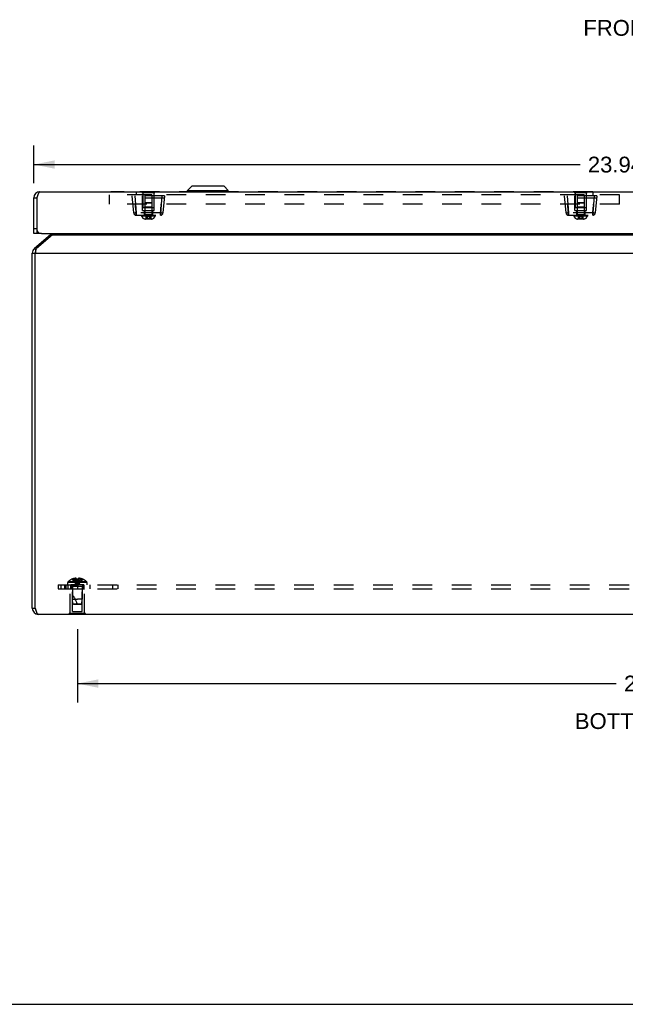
# Model space of a CAD drawing. Header units: inches. Extents: x 0 to 69.4, y 0 to 44.9.
# Tile 1 of 17: x 13.6 to 25.4, y 0 to 19.1. Entities that reach past the tile are written whole.
import ezdxf

# ---------------------------------------------------------------- set-up
doc = ezdxf.new("R2010")
doc.units = ezdxf.units.IN
doc.header["$LTSCALE"] = 3.814439
doc.header["$MEASUREMENT"] = 0
doc.linetypes.add('HIDDEN', pattern=[0.2, 0.1, -0.1])
doc.layers.get('0').update_dxf_attribs({"linetype": 'CONTINUOUS'})
for name, color, linetype in [('02___PRT_ALL_AXES', 7, 'CONTINUOUS'), ('06___PRT_ALL_SURFS', 7, 'CONTINUOUS'), ('DEFAULT_2', 8, 'HIDDEN'), ('DIMENSIONS', 7, 'CONTINUOUS')]:
    doc.layers.add(name, color=color, linetype=linetype)
doc.styles.get("Standard").update_dxf_attribs({"font": 'arial.ttf'})
doc.dimstyles.new('DIMSTYLE_1', dxfattribs={"dimtxt": 0.305971, "dimasz": 0.407961, "dimexe": 0.09, "dimexo": 0.07, "dimgap": 0.0375, "dimtad": 0, "dimtih": 1, "dimtoh": 1, "dimzin": 4, "dimdsep": 46, "dimtxsty": 'Standard', "dimblk": '_FILLED', "dimblk1": '_FILLED', "dimblk2": '_FILLED', "dimcen": 0.09, "dimazin": 1, "dimtfac": 1, "dimtofl": 0, "dimtmove": 0, "dimatfit": 3, "dimldrblk": '_FILLED', "dimfxl": 0, "dimtolj": 1, "dimtzin": 4, "dimarcsym": 0})

# ---------------------------------------------------------------- blocks, each defined once
blk = doc.blocks.new('_FILLED')
at = {"color": 0, "linetype": 'ByBlock'}
blk.add_solid([(0, 0), (-1, 0.2), (-1, -0.2)], dxfattribs=at)
blk = doc.blocks.new('*D9')
at = {"layer": 'DIMENSIONS', "color": 2, "linetype": 'Continuous'}
for p, q in [((14.752, 7.264), (14.752, 5.844)), ((37.002, 7.264), (37.002, 5.844)), ((14.752, 6.211), (25.19, 6.211)), ((37.002, 6.211), (26.565, 6.211))]:
    blk.add_line(p, q, dxfattribs=at)
at = {"layer": 'DIMENSIONS', "color": 2, "linetype": 'Continuous', "xscale": 0.4079614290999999, "yscale": 0.4079614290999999, "zscale": 0.4079614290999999, "rotation": 180}
blk.add_blockref('_FILLED', (14.752, 6.211), dxfattribs=at)
at = {"layer": 'DIMENSIONS', "color": 2, "linetype": 'Continuous', "xscale": 0.4079614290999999, "yscale": 0.4079614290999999, "zscale": 0.4079614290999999}
blk.add_blockref('_FILLED', (37.002, 6.211), dxfattribs=at)
at = {"layer": 'DIMENSIONS', "color": 2, "linetype": 'Continuous', "insert": (25.877, 6.364), "char_height": 0.306, "width": 1.06919, "attachment_point": 2, "line_spacing_factor": 0.9}
blk.add_mtext('22.25', dxfattribs=at)
blk = doc.blocks.new('*D18')
at = {"layer": 'DIMENSIONS', "color": 2, "linetype": 'Continuous'}
for p, q in [((13.907, 15.9), (13.907, 16.628)), ((37.847, 15.9), (37.847, 16.628)), ((13.907, 16.261), (24.49, 16.261)), ((37.847, 16.261), (27.264, 16.261))]:
    blk.add_line(p, q, dxfattribs=at)
at = {"layer": 'DIMENSIONS', "color": 2, "linetype": 'Continuous', "xscale": 0.4079614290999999, "yscale": 0.4079614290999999, "zscale": 0.4079614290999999, "rotation": 180}
blk.add_blockref('_FILLED', (13.907, 16.261), dxfattribs=at)
at = {"layer": 'DIMENSIONS', "color": 2, "linetype": 'Continuous', "xscale": 0.4079614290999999, "yscale": 0.4079614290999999, "zscale": 0.4079614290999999}
blk.add_blockref('_FILLED', (37.847, 16.261), dxfattribs=at)
at = {"layer": 'DIMENSIONS', "color": 2, "linetype": 'Continuous', "insert": (25.877, 16.413), "char_height": 0.306, "width": 2.46824, "attachment_point": 2, "line_spacing_factor": 0.9}
blk.add_mtext('23.94 DOOR', dxfattribs=at)

msp = doc.modelspace()

# ---------------------------------------------------------------- linework, layer by layer
at = {"color": 7, "linetype": 'Continuous'}
for p, q in [((16.8883, 15.7563), (16.9714, 15.8394)), ((17.5933, 15.8394), (16.9714, 15.8394)), ((17.5883, 15.8415), (16.9764, 15.8415)), ((17.6764, 15.7563), (17.5933, 15.8394)), ((15.4024, 15.7385), (15.4024, 15.7345)), ((15.4024, 15.7385), (15.6584, 15.7385)), ((15.6584, 15.7385), (15.6584, 15.7345)), ((16.8883, 15.7375), (16.8883, 15.7563)), ((16.8883, 15.7563), (17.6764, 15.7563)), ((17.6764, 15.7375), (16.8883, 15.7375)), ((17.6764, 15.7375), (17.6764, 15.7563)), ((13.9074, 15.6145), (13.9674, 15.6145)), ((13.9674, 15.6145), (13.9674, 14.9245)), ((13.9674, 15.0145), (13.9074, 15.0145)), ((13.9674, 14.9245), (13.9074, 14.9245)), ((13.9724, 14.9245), (13.9724, 14.9849)), ((14.0574, 14.9245), (13.9724, 14.9245)), ((14.2336, 14.8978), (14.2495, 14.8788)), ((13.8774, 14.543), (13.9374, 14.543)), ((13.9202, 14.6349), (13.9495, 14.6)), ((13.8734, 13.7209), (13.8734, 13.9769)), ((13.8734, 13.9769), (13.8774, 13.9769)), ((13.8734, 13.7209), (13.8774, 13.7209)), ((13.8774, 7.6699), (13.9374, 7.6699)), ((0, 0), (69.3534, 0))]:
    msp.add_line(p, q, dxfattribs=at)
at = {"color": 3, "linetype": 'Continuous'}
for p, q in [((14.0274, 15.7345), (37.7274, 15.7345)), ((13.9074, 14.9245), (13.9074, 15.6145)), ((13.9724, 14.9849), (13.9724, 15.6301)), ((14.2336, 14.8978), (13.9202, 14.6349)), ((14.2722, 14.8978), (13.9588, 14.6349)), ((14.0574, 14.9245), (37.6974, 14.9245)), ((14.2722, 14.8978), (37.4826, 14.8978)), ((13.8774, 7.6699), (13.8774, 14.543)), ((13.9374, 7.6699), (13.9374, 14.543)), ((13.9374, 14.543), (37.8174, 14.543)), ((37.7574, 7.5499), (13.9974, 7.5499))]:
    msp.add_line(p, q, dxfattribs=at)
for points in [[(14.0274, 15.7345), (14.0252, 15.7343), (14.0231, 15.7337), (14.021, 15.7328), (14.0189, 15.7315), (14.0168, 15.7299), (14.0147, 15.7279), (14.0125, 15.7255), (14.0104, 15.7229), (14.0083, 15.7199), (14.0062, 15.7165), (14.0041, 15.7129), (14.002, 15.7089), (13.9999, 15.7047), (13.9977, 15.7002), (13.9956, 15.6954), (13.9935, 15.6903), (13.9914, 15.6851), (13.9893, 15.6796), (13.9872, 15.6739), (13.9851, 15.6681), (13.9829, 15.662), (13.9808, 15.6559), (13.9787, 15.6496), (13.9766, 15.6432), (13.9745, 15.6367), (13.9724, 15.6301)], [(14.2989, 14.9245), (14.2979, 14.9233), (14.2936, 14.9184), (14.2893, 14.9138), (14.285, 14.9094), (14.2807, 14.9052), (14.2764, 14.9014), (14.2722, 14.8978)], [(13.9374, 14.543), (13.9404, 14.5579), (13.942, 14.5653), (13.9435, 14.5726), (13.945, 14.5798), (13.9465, 14.5868), (13.9481, 14.5937), (13.9496, 14.6004), (13.9511, 14.6068), (13.9527, 14.613), (13.9542, 14.6189), (13.9557, 14.6246), (13.9573, 14.6299), (13.9588, 14.6349)], [(13.9974, 7.5499), (13.9949, 7.5502), (13.9924, 7.5509), (13.9899, 7.5522), (13.9874, 7.554), (13.9848, 7.5563), (13.9823, 7.5591), (13.9798, 7.5623), (13.9774, 7.566), (13.9749, 7.5701), (13.9724, 7.5747), (13.9699, 7.5797), (13.9674, 7.5851), (13.9648, 7.5908), (13.9623, 7.5969), (13.9598, 7.6033), (13.9574, 7.6099), (13.9549, 7.6168), (13.9524, 7.6239), (13.9499, 7.6313), (13.9474, 7.6389), (13.9448, 7.6465), (13.9423, 7.6543), (13.9398, 7.6621), (13.9374, 7.6699)]]:
    msp.add_lwpolyline(points, dxfattribs=at)
at = {"color": 7, "linetype": 'Continuous'}
for centre, radius, start, end in [((16.9764, 15.8344), 0.0071, 89.99998, 134.99999), ((17.5883, 15.8344), 0.0071, 45.00001, 90.00002), ((14.0274, 15.6145), 0.06, 144.2673, 180), ((16.8914, 15.7375), 0.00305, 180, 270.00002), ((17.6734, 15.7375), 0.00305, 269.99998, 360), ((13.9974, 14.543), 0.06, 156.8969, 180), ((13.9974, 7.6699), 0.06, 180, 215.73451)]:
    msp.add_arc(centre, radius, start, end, dxfattribs=at)
at = {"color": 3, "linetype": 'Continuous'}
for centre, radius, start, end in [((14.0274, 15.6145), 0.12, 90, 180), ((14.0574, 15.0145), 0.09, 199.18814, 270), ((14.195, 14.9438), 0.06, 310, 341.17992), ((13.9974, 14.543), 0.12, 130, 180), ((13.9974, 7.6699), 0.12, 180, 270)]:
    msp.add_arc(centre, radius, start, end, dxfattribs=at)
at = {"layer": '02___PRT_ALL_AXES', "color": 8, "linetype": 'HIDDEN'}
for p, q in [((16.0214, 15.7175), (16.0214, 15.426)), ((16.2334, 15.7175), (16.2334, 15.426)), ((24.3964, 15.7175), (24.3964, 15.426)), ((24.6084, 15.7175), (24.6084, 15.426)), ((16.0214, 15.426), (16.2334, 15.426)), ((24.3964, 15.426), (24.6084, 15.426)), ((14.6124, 7.5669), (14.6124, 8.0459)), ((14.6124, 8.0459), (14.8924, 8.0459)), ((14.6274, 8.0459), (14.6274, 8.1209)), ((14.8773, 8.1209), (14.6274, 8.1209)), ((14.6434, 8.0459), (14.6434, 8.1209)), ((14.7524, 8.1209), (14.7524, 8.0459)), ((14.8614, 8.0459), (14.8614, 8.1209)), ((14.8774, 8.0459), (14.8774, 8.1209)), ((14.8924, 7.5669), (14.8924, 8.0459))]:
    msp.add_line(p, q, dxfattribs=at)
at = {"layer": '06___PRT_ALL_SURFS', "color": 7, "linetype": 'Continuous'}
for p, q in [((16.0024, 15.7385), (16.0024, 15.7345)), ((16.0024, 15.7385), (16.2524, 15.7385)), ((16.1274, 15.7385), (16.1274, 15.7345)), ((16.2524, 15.7385), (16.2524, 15.7345)), ((24.3774, 15.7385), (24.3774, 15.7345)), ((24.3774, 15.7385), (24.6274, 15.7385)), ((24.5024, 15.7385), (24.5024, 15.7345)), ((24.6274, 15.7385), (24.6274, 15.7345)), ((14.5964, 7.5459), (14.5964, 7.5499)), ((14.9084, 7.5459), (14.5964, 7.5459)), ((14.7524, 7.5459), (14.7524, 7.5499)), ((14.9084, 7.5459), (14.9084, 7.5499))]:
    msp.add_line(p, q, dxfattribs=at)
at = {"layer": '06___PRT_ALL_SURFS', "color": 8, "linetype": 'HIDDEN'}
for p, q in [((16.0024, 15.7345), (16.0024, 15.7175)), ((16.0024, 15.7175), (16.2524, 15.7175)), ((16.1274, 15.7345), (16.1274, 15.7175)), ((16.2524, 15.7345), (16.2524, 15.7175)), ((24.3774, 15.7345), (24.3774, 15.7175)), ((24.3774, 15.7175), (24.6274, 15.7175)), ((24.5024, 15.7345), (24.5024, 15.7175)), ((24.6274, 15.7345), (24.6274, 15.7175)), ((14.5964, 7.5499), (14.5964, 7.5669)), ((14.9084, 7.5669), (14.5964, 7.5669)), ((14.7524, 7.5499), (14.7524, 7.5669)), ((14.9084, 7.5499), (14.9084, 7.5669))]:
    msp.add_line(p, q, dxfattribs=at)
at = {"layer": 'DEFAULT_2', "color": 8, "linetype": 'HIDDEN'}
for p, q in [((15.3774, 15.4935), (15.3774, 15.6745)), ((25.2524, 15.6745), (15.3774, 15.6745)), ((15.8437, 15.3241), (15.8149, 15.6535)), ((16.4399, 15.6535), (15.8149, 15.6535)), ((15.8647, 15.6535), (15.8935, 15.3241)), ((15.893, 15.7295), (15.893, 15.6745)), ((24.7367, 15.7295), (15.893, 15.7295)), ((16.0149, 15.3725), (16.0124, 15.6535)), ((16.0584, 15.676), (16.0584, 15.2885)), ((16.1964, 15.676), (16.0584, 15.676)), ((16.1964, 15.676), (16.1964, 15.2885)), ((16.2399, 15.3725), (16.2423, 15.6535)), ((16.39, 15.6535), (16.3612, 15.3241)), ((16.4399, 15.6535), (16.411, 15.3241)), ((24.2187, 15.3241), (24.1899, 15.6535)), ((24.8149, 15.6535), (24.1899, 15.6535)), ((24.2397, 15.6535), (24.2685, 15.3241)), ((24.3899, 15.3725), (24.3874, 15.6535)), ((24.4334, 15.676), (24.4334, 15.2885)), ((24.5714, 15.676), (24.4334, 15.676)), ((24.5714, 15.676), (24.5714, 15.2885)), ((24.6149, 15.3725), (24.6173, 15.6535)), ((24.765, 15.6535), (24.7362, 15.3241)), ((24.7367, 15.7295), (24.7367, 15.6745)), ((24.8149, 15.6535), (24.786, 15.3241)), ((25.2524, 15.4935), (25.2524, 15.6745)), ((25.2524, 15.4935), (15.3774, 15.4935)), ((16.4362, 15.6115), (15.8185, 15.6115)), ((16.0722, 15.5285), (16.0584, 15.5147)), ((16.1964, 15.5147), (16.0584, 15.5147)), ((16.0722, 15.5285), (16.1826, 15.5285)), ((16.1826, 15.5285), (16.1964, 15.5147)), ((16.3753, 15.4935), (16.3735, 15.4663)), ((16.3735, 15.4654), (16.3753, 15.4935)), ((24.8112, 15.6115), (24.1935, 15.6115)), ((24.4472, 15.5285), (24.4334, 15.5147)), ((24.5714, 15.5147), (24.4334, 15.5147)), ((24.4472, 15.5285), (24.5576, 15.5285)), ((24.5576, 15.5285), (24.5714, 15.5147)), ((24.7503, 15.4935), (24.7485, 15.4663)), ((24.7485, 15.4654), (24.7503, 15.4935)), ((15.8437, 15.3241), (15.8441, 15.3236)), ((15.8866, 15.3827), (15.8831, 15.4371)), ((15.8896, 15.337), (15.8934, 15.2785)), ((15.8935, 15.2785), (15.8917, 15.3053)), ((15.8934, 15.2785), (16.3612, 15.2785)), ((15.8935, 15.3241), (15.8935, 15.2785)), ((16.3612, 15.3241), (15.8935, 15.3241)), ((15.9964, 15.2785), (15.9964, 15.2635)), ((16.2584, 15.2635), (15.9964, 15.2635)), ((16.0149, 15.3725), (16.2399, 15.3725)), ((16.0584, 15.436), (16.0484, 15.426)), ((16.2064, 15.426), (16.0484, 15.426)), ((16.0494, 15.3725), (16.0494, 15.2785)), ((16.1964, 15.436), (16.0584, 15.436)), ((16.1964, 15.2885), (16.0584, 15.2885)), ((16.1964, 15.436), (16.2064, 15.426)), ((16.2054, 15.3725), (16.2054, 15.2785)), ((16.2584, 15.2785), (16.2584, 15.2635)), ((16.3612, 15.3241), (16.3612, 15.2785)), ((16.3612, 15.2785), (16.3622, 15.2937)), ((16.3651, 15.337), (16.3613, 15.2785)), ((16.3622, 15.2937), (16.3639, 15.3198)), ((16.3639, 15.3198), (16.3651, 15.337)), ((24.2187, 15.3241), (24.2191, 15.3236)), ((24.2616, 15.3827), (24.2581, 15.4371)), ((24.2646, 15.337), (24.2684, 15.2785)), ((24.2685, 15.2785), (24.2667, 15.3053)), ((24.2684, 15.2785), (24.7362, 15.2785)), ((24.2685, 15.3241), (24.2685, 15.2785)), ((24.7362, 15.3241), (24.2685, 15.3241)), ((24.3714, 15.2785), (24.3714, 15.2635)), ((24.6334, 15.2635), (24.3714, 15.2635)), ((24.3899, 15.3725), (24.6149, 15.3725)), ((24.4334, 15.436), (24.4234, 15.426)), ((24.5814, 15.426), (24.4234, 15.426)), ((24.4244, 15.3725), (24.4244, 15.2785)), ((24.5714, 15.436), (24.4334, 15.436)), ((24.5714, 15.2885), (24.4334, 15.2885)), ((24.5714, 15.436), (24.5814, 15.426)), ((24.5804, 15.3725), (24.5804, 15.2785)), ((24.6334, 15.2785), (24.6334, 15.2635)), ((24.7362, 15.3241), (24.7362, 15.2785)), ((24.7362, 15.2785), (24.7372, 15.2937)), ((24.7401, 15.337), (24.7363, 15.2785)), ((24.7372, 15.2937), (24.7389, 15.3198)), ((24.7389, 15.3198), (24.7401, 15.337)), ((16.1788, 15.2055), (16.0759, 15.2055)), ((16.0817, 15.2495), (16.0817, 15.2078)), ((16.173, 15.2495), (16.0817, 15.2495)), ((16.173, 15.2078), (16.0817, 15.2078)), ((16.1032, 15.2055), (16.1032, 15.2055)), ((16.1039, 15.2059), (16.104, 15.2059)), ((16.1039, 15.2058), (16.1039, 15.2059)), ((16.1042, 15.2063), (16.1043, 15.2064)), ((16.1043, 15.2066), (16.1044, 15.2067)), ((16.1043, 15.2065), (16.1043, 15.2066)), ((16.1045, 15.2495), (16.1045, 15.2078)), ((16.1045, 15.2077), (16.1045, 15.2078)), ((16.1045, 15.2073), (16.1045, 15.2075)), ((16.1045, 15.2072), (16.1045, 15.2073)), ((16.1502, 15.2495), (16.1502, 15.2078)), ((16.173, 15.2495), (16.173, 15.2078)), ((24.5538, 15.2055), (24.4509, 15.2055)), ((24.4567, 15.2495), (24.4567, 15.2078)), ((24.548, 15.2495), (24.4567, 15.2495)), ((24.548, 15.2078), (24.4567, 15.2078)), ((24.4782, 15.2055), (24.4782, 15.2055)), ((24.4786, 15.2056), (24.4786, 15.2056)), ((24.4789, 15.2059), (24.479, 15.2059)), ((24.4789, 15.2058), (24.4789, 15.2059)), ((24.4792, 15.2063), (24.4793, 15.2064)), ((24.4793, 15.2066), (24.4794, 15.2067)), ((24.4793, 15.2065), (24.4793, 15.2066)), ((24.4795, 15.2495), (24.4795, 15.2078)), ((24.4795, 15.2077), (24.4795, 15.2078)), ((24.4795, 15.2073), (24.4795, 15.2075)), ((24.4795, 15.2072), (24.4795, 15.2073)), ((24.5252, 15.2495), (24.5252, 15.2078)), ((24.548, 15.2495), (24.548, 15.2078)), ((14.6529, 8.2343), (14.6531, 8.2339)), ((14.6541, 8.2343), (14.6531, 8.2339)), ((14.7369, 8.2343), (14.6541, 8.2343)), ((14.6839, 8.2343), (14.6839, 8.2443)), ((14.7175, 8.2343), (14.7175, 8.2492)), ((14.7369, 8.2343), (14.7369, 8.2443)), ((14.7369, 8.2343), (14.739, 8.2118)), ((14.7369, 8.2343), (14.7369, 8.2339)), ((14.739, 8.2121), (14.7413, 8.1903)), ((14.7679, 8.2343), (14.7657, 8.2118)), ((14.7679, 8.2343), (14.7678, 8.2339)), ((14.7679, 8.2443), (14.7679, 8.2343)), ((14.8506, 8.2343), (14.7679, 8.2343)), ((14.7873, 8.2343), (14.7873, 8.2492)), ((14.8209, 8.2343), (14.8209, 8.2443)), ((14.8516, 8.2339), (14.8506, 8.2343)), ((14.8519, 8.2343), (14.8516, 8.2339)), ((14.3774, 8.1209), (14.3774, 8.0459)), ((14.3774, 8.1209), (37.3774, 8.1209)), ((14.3774, 8.0459), (37.3774, 8.0459)), ((14.4291, 8.1209), (14.4291, 8.0459)), ((14.5024, 8.1209), (14.5024, 8.0459)), ((14.5314, 8.1209), (14.5314, 8.0459)), ((14.5659, 8.1209), (14.5659, 8.1675)), ((14.9389, 8.1675), (14.5659, 8.1675)), ((14.5714, 8.0459), (14.5714, 8.1209)), ((14.9326, 8.182), (14.5721, 8.182)), ((14.6574, 8.0359), (14.6474, 8.0459)), ((14.6574, 7.6084), (14.6574, 8.0359)), ((14.8474, 8.0359), (14.6574, 8.0359)), ((14.6584, 8.0927), (14.6584, 7.8459)), ((14.8464, 8.0927), (14.6584, 8.0927)), ((14.7413, 8.1906), (14.7438, 8.1694)), ((14.7438, 8.1696), (14.7465, 8.1491)), ((14.7524, 8.1209), (14.7524, 8.0459)), ((14.8464, 8.0927), (14.8464, 7.8459)), ((14.8474, 8.0359), (14.8574, 8.0459)), ((14.8474, 7.6084), (14.8474, 8.0359)), ((14.8774, 8.1209), (14.8774, 8.0459)), ((14.9389, 8.1209), (14.9389, 8.1675)), ((14.9943, 8.1209), (14.9943, 8.0459)), ((15.4339, 8.1209), (15.4339, 8.0459)), ((15.5351, 8.1209), (15.5351, 8.0459)), ((14.6674, 7.7559), (14.6584, 7.8459)), ((14.6584, 7.8459), (14.7524, 7.8459)), ((14.8464, 7.8459), (14.7524, 7.8459)), ((14.8374, 7.7559), (14.8464, 7.8459)), ((14.6784, 7.7459), (14.6674, 7.7559)), ((14.6674, 7.7559), (14.8374, 7.7559)), ((14.6784, 7.7459), (14.8264, 7.7459)), ((14.8264, 7.7459), (14.8374, 7.7559)), ((14.6574, 7.6084), (14.8474, 7.6084))]:
    msp.add_line(p, q, dxfattribs=at)
for points in [[(15.8794, 15.4935), (15.8812, 15.4663), (15.883, 15.4386)], [(15.8865, 15.3839), (15.8812, 15.4654), (15.8794, 15.4935)], [(16.3735, 15.4663), (16.3699, 15.4107), (16.3682, 15.3839), (16.3666, 15.3592), (16.3651, 15.337)], [(24.2544, 15.4935), (24.2562, 15.4663), (24.258, 15.4386)], [(24.2615, 15.3839), (24.2562, 15.4654), (24.2544, 15.4935)], [(24.7485, 15.4663), (24.7449, 15.4107), (24.7432, 15.3839), (24.7416, 15.3592), (24.7401, 15.337)], [(15.8584, 15.3223), (15.8541, 15.3224), (15.8505, 15.3225), (15.8476, 15.3228), (15.8455, 15.3231), (15.8441, 15.3236)], [(15.8935, 15.3241), (15.887, 15.3236), (15.8807, 15.3231), (15.8745, 15.3228), (15.8687, 15.3225), (15.8633, 15.3224), (15.8584, 15.3223)], [(15.86, 15.2919), (15.8647, 15.2882), (15.8778, 15.2817), (15.8915, 15.2793), (15.8934, 15.2792)], [(15.8865, 15.3839), (15.8881, 15.3592), (15.8896, 15.337)], [(15.8896, 15.337), (15.8882, 15.3585), (15.8866, 15.3827)], [(15.8917, 15.3053), (15.8908, 15.3198), (15.8896, 15.337)], [(16.0817, 15.2495), (16.0842, 15.2504), (16.0868, 15.2513), (16.0893, 15.2521), (16.0918, 15.2529), (16.0944, 15.2537), (16.0969, 15.2543), (16.0994, 15.255), (16.102, 15.2555), (16.1045, 15.2561), (16.1071, 15.2565), (16.1096, 15.2569), (16.1121, 15.2573), (16.1147, 15.2576), (16.1172, 15.2578), (16.1197, 15.258), (16.1223, 15.2581), (16.1248, 15.2582), (16.1274, 15.2583)], [(16.1045, 15.2495), (16.1058, 15.2504), (16.1071, 15.2513), (16.1083, 15.2521), (16.1096, 15.2529), (16.1109, 15.2537), (16.1121, 15.2543), (16.1134, 15.255), (16.1147, 15.2555), (16.1159, 15.2561), (16.1172, 15.2565), (16.1185, 15.2569), (16.1197, 15.2573), (16.121, 15.2576), (16.1223, 15.2578), (16.1236, 15.258), (16.1248, 15.2581), (16.1261, 15.2582), (16.1274, 15.2583)], [(16.1502, 15.2495), (16.1489, 15.2504), (16.1477, 15.2513), (16.1464, 15.2521), (16.1451, 15.2529), (16.1438, 15.2537), (16.1426, 15.2543), (16.1413, 15.255), (16.14, 15.2555), (16.1388, 15.2561), (16.1375, 15.2565), (16.1362, 15.2569), (16.135, 15.2573), (16.1337, 15.2576), (16.1324, 15.2578), (16.1312, 15.258), (16.1299, 15.2581), (16.1286, 15.2582), (16.1274, 15.2583)], [(16.173, 15.2495), (16.1705, 15.2504), (16.168, 15.2513), (16.1654, 15.2521), (16.1629, 15.2529), (16.1603, 15.2537), (16.1578, 15.2543), (16.1553, 15.255), (16.1527, 15.2555), (16.1502, 15.2561), (16.1477, 15.2565), (16.1451, 15.2569), (16.1426, 15.2573), (16.14, 15.2576), (16.1375, 15.2578), (16.135, 15.258), (16.1324, 15.2581), (16.1299, 15.2582), (16.1274, 15.2583)], [(16.3963, 15.3223), (16.3914, 15.3224), (16.386, 15.3225), (16.3802, 15.3228), (16.3741, 15.3231), (16.3677, 15.3236), (16.3612, 15.3241)], [(16.3613, 15.2792), (16.3632, 15.2793), (16.3769, 15.2817), (16.39, 15.2882), (16.3947, 15.2919)], [(16.3651, 15.337), (16.3665, 15.3585), (16.3681, 15.3827), (16.3716, 15.4371)], [(16.411, 15.3241), (16.4106, 15.3236), (16.4093, 15.3231), (16.4071, 15.3228), (16.4042, 15.3225), (16.4006, 15.3224), (16.3963, 15.3223)], [(24.2334, 15.3223), (24.2291, 15.3224), (24.2255, 15.3225), (24.2226, 15.3228), (24.2205, 15.3231), (24.2191, 15.3236)], [(24.2685, 15.3241), (24.262, 15.3236), (24.2557, 15.3231), (24.2495, 15.3228), (24.2437, 15.3225), (24.2383, 15.3224), (24.2334, 15.3223)], [(24.235, 15.2919), (24.2397, 15.2882), (24.2528, 15.2817), (24.2665, 15.2793), (24.2684, 15.2792)], [(24.2615, 15.3839), (24.2631, 15.3592), (24.2646, 15.337)], [(24.2646, 15.337), (24.2632, 15.3585), (24.2616, 15.3827)], [(24.2667, 15.3053), (24.2658, 15.3198), (24.2646, 15.337)], [(24.4567, 15.2495), (24.4592, 15.2504), (24.4618, 15.2513), (24.4643, 15.2521), (24.4668, 15.2529), (24.4694, 15.2537), (24.4719, 15.2543), (24.4744, 15.255), (24.477, 15.2555), (24.4795, 15.2561), (24.4821, 15.2565), (24.4846, 15.2569), (24.4871, 15.2573), (24.4897, 15.2576), (24.4922, 15.2578), (24.4947, 15.258), (24.4973, 15.2581), (24.4998, 15.2582), (24.5024, 15.2583)], [(24.4795, 15.2495), (24.4808, 15.2504), (24.4821, 15.2513), (24.4833, 15.2521), (24.4846, 15.2529), (24.4859, 15.2537), (24.4871, 15.2543), (24.4884, 15.255), (24.4897, 15.2555), (24.4909, 15.2561), (24.4922, 15.2565), (24.4935, 15.2569), (24.4947, 15.2573), (24.496, 15.2576), (24.4973, 15.2578), (24.4986, 15.258), (24.4998, 15.2581), (24.5011, 15.2582), (24.5024, 15.2583)], [(24.5252, 15.2495), (24.5239, 15.2504), (24.5227, 15.2513), (24.5214, 15.2521), (24.5201, 15.2529), (24.5188, 15.2537), (24.5176, 15.2543), (24.5163, 15.255), (24.515, 15.2555), (24.5138, 15.2561), (24.5125, 15.2565), (24.5112, 15.2569), (24.51, 15.2573), (24.5087, 15.2576), (24.5074, 15.2578), (24.5062, 15.258), (24.5049, 15.2581), (24.5036, 15.2582), (24.5024, 15.2583)], [(24.548, 15.2495), (24.5455, 15.2504), (24.543, 15.2513), (24.5404, 15.2521), (24.5379, 15.2529), (24.5353, 15.2537), (24.5328, 15.2543), (24.5303, 15.255), (24.5277, 15.2555), (24.5252, 15.2561), (24.5227, 15.2565), (24.5201, 15.2569), (24.5176, 15.2573), (24.515, 15.2576), (24.5125, 15.2578), (24.51, 15.258), (24.5074, 15.2581), (24.5049, 15.2582), (24.5024, 15.2583)], [(24.7713, 15.3223), (24.7664, 15.3224), (24.761, 15.3225), (24.7552, 15.3228), (24.7491, 15.3231), (24.7427, 15.3236), (24.7362, 15.3241)], [(24.7363, 15.2792), (24.7382, 15.2793), (24.7519, 15.2817), (24.765, 15.2882), (24.7697, 15.2919)], [(24.7401, 15.337), (24.7415, 15.3585), (24.7431, 15.3827), (24.7466, 15.4371)], [(24.786, 15.3241), (24.7856, 15.3236), (24.7843, 15.3231), (24.7821, 15.3228), (24.7792, 15.3225), (24.7756, 15.3224), (24.7713, 15.3223)], [(16.0789, 15.2055), (16.0791, 15.2055), (16.0793, 15.2055), (16.0794, 15.2055), (16.0796, 15.2055), (16.0798, 15.2056), (16.0799, 15.2056), (16.0801, 15.2057), (16.0802, 15.2057), (16.0804, 15.2058), (16.0805, 15.2059), (16.0806, 15.2059), (16.0807, 15.206), (16.0809, 15.2061), (16.081, 15.2062), (16.0811, 15.2063), (16.0812, 15.2064), (16.0812, 15.2065), (16.0813, 15.2066), (16.0814, 15.2067), (16.0815, 15.2069), (16.0815, 15.207), (16.0816, 15.2071), (16.0816, 15.2072), (16.0816, 15.2073), (16.0817, 15.2075), (16.0817, 15.2076), (16.0817, 15.2077), (16.0817, 15.2078)], [(16.1032, 15.2055), (16.1032, 15.2055), (16.1033, 15.2055), (16.1034, 15.2055), (16.1035, 15.2055), (16.1036, 15.2056), (16.1036, 15.2056), (16.1037, 15.2057), (16.1038, 15.2057), (16.1039, 15.2058)], [(16.1033, 15.2055), (16.1034, 15.2055), (16.1035, 15.2055), (16.1036, 15.2056), (16.1036, 15.2056), (16.1037, 15.2057), (16.1038, 15.2057)], [(16.104, 15.2059), (16.104, 15.206), (16.1041, 15.2061), (16.1042, 15.2062)], [(16.1041, 15.2061), (16.1042, 15.2062), (16.1042, 15.2063), (16.1043, 15.2064), (16.1043, 15.2065)], [(16.1044, 15.2069), (16.1044, 15.207), (16.1045, 15.2071), (16.1045, 15.2072)], [(16.1044, 15.2067), (16.1044, 15.2069), (16.1044, 15.207)], [(16.1045, 15.2075), (16.1045, 15.2076), (16.1045, 15.2077)], [(16.1516, 15.2055), (16.1515, 15.2055), (16.1514, 15.2055), (16.1513, 15.2055), (16.1512, 15.2055), (16.1512, 15.2056), (16.1511, 15.2056), (16.151, 15.2057), (16.1509, 15.2057), (16.1509, 15.2058), (16.1508, 15.2059), (16.1507, 15.2059), (16.1507, 15.206), (16.1506, 15.2061), (16.1506, 15.2062), (16.1505, 15.2063), (16.1505, 15.2064), (16.1504, 15.2065), (16.1504, 15.2066), (16.1503, 15.2067), (16.1503, 15.2069), (16.1503, 15.207), (16.1503, 15.2071), (16.1502, 15.2072), (16.1502, 15.2073), (16.1502, 15.2075), (16.1502, 15.2076), (16.1502, 15.2077), (16.1502, 15.2078)], [(16.1758, 15.2055), (16.1756, 15.2055), (16.1754, 15.2055), (16.1753, 15.2055), (16.1751, 15.2055), (16.1749, 15.2056), (16.1748, 15.2056), (16.1746, 15.2057), (16.1745, 15.2057), (16.1744, 15.2058), (16.1742, 15.2059), (16.1741, 15.2059), (16.174, 15.206), (16.1739, 15.2061), (16.1738, 15.2062), (16.1737, 15.2063), (16.1736, 15.2064), (16.1735, 15.2065), (16.1734, 15.2066), (16.1733, 15.2067), (16.1733, 15.2069), (16.1732, 15.207), (16.1732, 15.2071), (16.1731, 15.2072), (16.1731, 15.2073), (16.1731, 15.2075), (16.173, 15.2076), (16.173, 15.2077), (16.173, 15.2078)], [(24.4539, 15.2055), (24.4541, 15.2055), (24.4543, 15.2055), (24.4544, 15.2055), (24.4546, 15.2055), (24.4548, 15.2056), (24.4549, 15.2056), (24.4551, 15.2057), (24.4552, 15.2057), (24.4554, 15.2058), (24.4555, 15.2059), (24.4556, 15.2059), (24.4557, 15.206), (24.4559, 15.2061), (24.456, 15.2062), (24.4561, 15.2063), (24.4562, 15.2064), (24.4562, 15.2065), (24.4563, 15.2066), (24.4564, 15.2067), (24.4565, 15.2069), (24.4565, 15.207), (24.4566, 15.2071), (24.4566, 15.2072), (24.4566, 15.2073), (24.4567, 15.2075), (24.4567, 15.2076), (24.4567, 15.2077), (24.4567, 15.2078)], [(24.4782, 15.2055), (24.4782, 15.2055), (24.4783, 15.2055)], [(24.4783, 15.2055), (24.4784, 15.2055), (24.4785, 15.2055), (24.4786, 15.2056), (24.4786, 15.2056), (24.4787, 15.2057)], [(24.4787, 15.2057), (24.4788, 15.2057), (24.4789, 15.2058)], [(24.479, 15.2059), (24.479, 15.206), (24.4791, 15.2061), (24.4792, 15.2062)], [(24.4791, 15.2061), (24.4792, 15.2062), (24.4792, 15.2063), (24.4793, 15.2064), (24.4793, 15.2065)], [(24.4794, 15.2069), (24.4794, 15.207), (24.4795, 15.2071), (24.4795, 15.2072)], [(24.4794, 15.2067), (24.4794, 15.2069), (24.4794, 15.207)], [(24.4795, 15.2075), (24.4795, 15.2076), (24.4795, 15.2077)], [(24.5266, 15.2055), (24.5265, 15.2055), (24.5264, 15.2055), (24.5263, 15.2055), (24.5262, 15.2055), (24.5262, 15.2056), (24.5261, 15.2056), (24.526, 15.2057), (24.5259, 15.2057), (24.5259, 15.2058), (24.5258, 15.2059), (24.5257, 15.2059), (24.5257, 15.206), (24.5256, 15.2061), (24.5256, 15.2062), (24.5255, 15.2063), (24.5255, 15.2064), (24.5254, 15.2065), (24.5254, 15.2066), (24.5253, 15.2067), (24.5253, 15.2069), (24.5253, 15.207), (24.5253, 15.2071), (24.5252, 15.2072), (24.5252, 15.2073), (24.5252, 15.2075), (24.5252, 15.2076), (24.5252, 15.2077), (24.5252, 15.2078)], [(24.5508, 15.2055), (24.5506, 15.2055), (24.5504, 15.2055), (24.5503, 15.2055), (24.5501, 15.2055), (24.5499, 15.2056), (24.5498, 15.2056), (24.5496, 15.2057), (24.5495, 15.2057), (24.5494, 15.2058), (24.5492, 15.2059), (24.5491, 15.2059), (24.549, 15.206), (24.5489, 15.2061), (24.5488, 15.2062), (24.5487, 15.2063), (24.5486, 15.2064), (24.5485, 15.2065), (24.5484, 15.2066), (24.5483, 15.2067), (24.5483, 15.2069), (24.5482, 15.207), (24.5482, 15.2071), (24.5481, 15.2072), (24.5481, 15.2073), (24.5481, 15.2075), (24.548, 15.2076), (24.548, 15.2077), (24.548, 15.2078)], [(14.6531, 8.2339), (14.6668, 8.2118), (14.6816, 8.1903), (14.6976, 8.1694), (14.7147, 8.1491), (14.733, 8.1294), (14.7524, 8.1103)], [(14.7175, 8.2492), (14.7133, 8.2489), (14.7091, 8.2486), (14.7049, 8.2481), (14.7007, 8.2475), (14.6965, 8.2469), (14.6922, 8.2461), (14.6881, 8.2453), (14.6839, 8.2443)], [(14.6839, 8.2343), (14.6933, 8.2121), (14.7035, 8.1906), (14.7146, 8.1696), (14.7264, 8.1492), (14.739, 8.1295), (14.7524, 8.1103)], [(14.7369, 8.2443), (14.7343, 8.2453), (14.7318, 8.2462), (14.7293, 8.247), (14.7269, 8.2476), (14.7245, 8.2481), (14.7221, 8.2486), (14.7198, 8.249), (14.7175, 8.2492)], [(14.7175, 8.2343), (14.7223, 8.2121), (14.7275, 8.1906), (14.7331, 8.1696), (14.7391, 8.1492), (14.7455, 8.1295), (14.7524, 8.1103)], [(14.7524, 8.2343), (14.7498, 8.2343), (14.7472, 8.2342), (14.7446, 8.2342), (14.742, 8.2341), (14.7395, 8.234), (14.7369, 8.2339)], [(14.7369, 8.2339), (14.7395, 8.234), (14.742, 8.2341), (14.7446, 8.2342), (14.7472, 8.2342), (14.7498, 8.2343), (14.7524, 8.2343)], [(14.7873, 8.2343), (14.7824, 8.2121), (14.7772, 8.1906), (14.7716, 8.1696), (14.7656, 8.1492), (14.7592, 8.1295), (14.7524, 8.1103)], [(14.8209, 8.2343), (14.8114, 8.2121), (14.8012, 8.1906), (14.7902, 8.1696), (14.7783, 8.1492), (14.7657, 8.1295), (14.7524, 8.1103)], [(14.7524, 8.2343), (14.755, 8.2343), (14.7575, 8.2342), (14.7601, 8.2342), (14.7627, 8.2341), (14.7653, 8.234), (14.7678, 8.2339)], [(14.7678, 8.2339), (14.7653, 8.234), (14.7627, 8.2341), (14.7601, 8.2342), (14.7575, 8.2342), (14.755, 8.2343), (14.7524, 8.2343)], [(14.8516, 8.2339), (14.8379, 8.2118), (14.8231, 8.1903), (14.8071, 8.1694), (14.79, 8.1491), (14.7717, 8.1294), (14.7524, 8.1103)], [(14.7657, 8.2121), (14.7634, 8.1903), (14.7609, 8.1694), (14.7582, 8.1491), (14.7554, 8.1294), (14.7524, 8.1103)], [(14.7873, 8.2492), (14.7849, 8.249), (14.7826, 8.2486), (14.7802, 8.2481), (14.7779, 8.2476), (14.7754, 8.247), (14.773, 8.2462), (14.7704, 8.2453), (14.7679, 8.2443)], [(14.8209, 8.2443), (14.8167, 8.2453), (14.8125, 8.2461), (14.8083, 8.2469), (14.804, 8.2475), (14.7998, 8.2481), (14.7956, 8.2486), (14.7914, 8.2489), (14.7873, 8.2492)], [(14.7465, 8.1492), (14.7493, 8.1295), (14.7524, 8.1103)], [(14.7465, 8.1491), (14.7493, 8.1294), (14.7524, 8.1103)], [(14.7634, 8.1906), (14.7609, 8.1696), (14.7582, 8.1492), (14.7554, 8.1295), (14.7524, 8.1103)]]:
    msp.add_lwpolyline(points, dxfattribs=at)
for centre, radius, start, end in [((15.8935, 15.3285), 0.05, 185, 270), ((16.0759, 15.2891), 0.0836, 197.83232, 270), ((16.0484, 15.2885), 0.01, 270, 360), ((16.1788, 15.2891), 0.0836, 270, 342.16768), ((16.2064, 15.2885), 0.01, 180, 270), ((16.3612, 15.3285), 0.05, 270, 355), ((24.2685, 15.3285), 0.05, 185, 270), ((24.4509, 15.2891), 0.0836, 197.83232, 270), ((24.4234, 15.2885), 0.01, 270, 360), ((24.5538, 15.2891), 0.0836, 270, 342.16768), ((24.5814, 15.2885), 0.01, 180, 270), ((24.7362, 15.3285), 0.05, 270, 355), ((14.7524, 7.9921), 0.2618, 112.36129, 133.5138), ((14.7524, 7.9921), 0.2614, 105.19411, 112.08938), ((14.7524, 7.9921), 0.2614, 67.91062, 74.80589), ((14.7524, 7.9921), 0.2618, 46.4862, 67.63871), ((14.5859, 8.1675), 0.02, 133.5138, 180), ((14.6302, 8.0927), 0.0282, 0, 90), ((14.8746, 8.0927), 0.0282, 90, 180), ((14.9189, 8.1675), 0.02, 0, 46.4862), ((14.2071, 7.5757), 0.5712, 17.33536, 37.81376)]:
    msp.add_arc(centre, radius, start, end, dxfattribs=at)

# ---------------------------------------------------------------- texts
at = {"layer": 'DIMENSIONS', "color": 2, "linetype": 'Continuous', "attachment_point": 2, "line_spacing_factor": 0.9}
for s, insert, char_height, width in [('FRONT VIEW', (25.8959, 19.0602), 0.30597, 2.677531), ('BOTTOM VIEW', (25.9089, 5.6373), 0.305971, 3.032412)]:
    msp.add_mtext(s, dxfattribs=dict(at, insert=insert, char_height=char_height, width=width))

# ---------------------------------------------------------------- dimensions: what is measured, and where the dimension line sits
at = {"layer": 'DIMENSIONS', "color": 2, "linetype": 'Continuous'}
dim = msp.add_linear_dim(base=(37.8474, 16.2605), p1=(13.9074, 16.6977), p2=(37.8474, 16.6977), text='<> DOOR', dimstyle='DIMSTYLE_1', dxfattribs=at)
dim.commit()
dim.dimension.update_dxf_attribs({"geometry": '*D18', "text_midpoint": (25.8774, 16.2605), "dimtype": 160})
dim = msp.add_linear_dim(base=(14.7524, 6.2109), p1=(37.0024, 7.3344), p2=(14.7524, 7.3344), angle=180, dimstyle='DIMSTYLE_1', dxfattribs=at)
dim.commit()
dim.dimension.update_dxf_attribs({"geometry": '*D9', "text_midpoint": (25.8744, 6.2092), "dimtype": 160})

doc.saveas('drawing.dxf')
